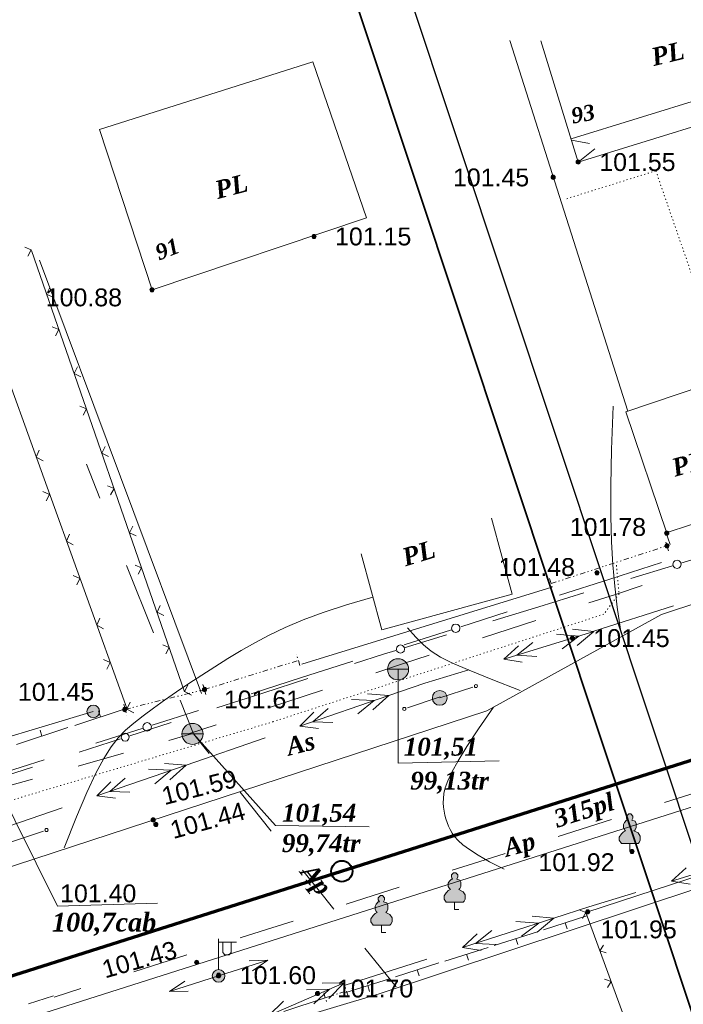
# Model space of a CAD drawing. Header units: millimetres. Extents: x 9396 to 25236, y 15106 to 31102.
# Tile 213 of 256: x 11337 to 11400, y 16854 to 16948. Entities that reach past the tile are written whole.
import ezdxf
from ezdxf.enums import TextEntityAlignment as Align

# ---------------------------------------------------------------- set-up
doc = ezdxf.new("R2010")
doc.units = ezdxf.units.MM
for name, pattern in [('DIVIDE', [1.25, 0.5, -0.25, 0, -0.25, 0, -0.25]), ('DOT', [0.25, 0, -0.25]), ('HIDDEN', [0.375, 0.25, -0.125])]:
    doc.linetypes.add(name, pattern=pattern)
for name, color, linetype, lineweight, true_color in [('1001010', 7, 'Continuous', 9, 0x000000), ('10010110', 7, 'Continuous', 20, 0xa25100), ('1060000', 7, 'Continuous', 9, 0x000000), ('1070000', 7, 'DOT', 9, 0x000000), ('2030003', 7, 'Continuous', 9, 0x000000), ('2030023', 7, 'Continuous', 9, 0x000000), ('21100200', 7, 'HIDDEN', 0, 0x800080), ('3000105', 7, 'DIVIDE', 9, 0x000000), ('3000113', 7, 'Continuous', 9, 0x000000), ('3000220', 7, 'Continuous', 9, 0x000000), ('3000260', 7, 'Continuous', 9, 0x000000), ('4000210', 7, 'Continuous', 9, 0x000000), ('5010210', 7, 'Continuous', 20, 0x008000), ('5010420', 7, 'Continuous', 9, 0x000000), ('6011210', 1, 'Continuous', 9, 0xff0000), ('6011300', 1, 'Continuous', 20, 0xff0000), ('8010110', 7, 'Continuous', 20, 0x0080ff), ('8010200', 7, 'Continuous', 9, 0x000000), ('9010110', 7, 'Continuous', 9, 0x000000), ('9010120', 7, 'Continuous', 20, 0x000000), ('9010200', 7, 'Continuous', 9, 0x000000)]:
    doc.layers.add(name, color=color, linetype=linetype, lineweight=lineweight, true_color=true_color)
for name, color, linetype, lineweight in [('Канализация', 1, 'Continuous', 70), ('Колодец канал', 3, 'Continuous', 40), ('Рамка', 7, 'Continuous', 35)]:
    doc.layers.add(name, color=color, linetype=linetype, lineweight=lineweight)
doc.styles.add('10', font='timesbi.ttf', dxfattribs={"height": 0.001481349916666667})
doc.styles.add('12', font='timesbi.ttf', dxfattribs={"height": 0.001692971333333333})
doc.styles.add('13', font='timesbi.ttf', dxfattribs={"height": 0.001692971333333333})
doc.styles.add('2', font='timesbi.ttf', dxfattribs={"height": 0.001692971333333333})
doc.styles.add('3', font='timesbi.ttf', dxfattribs={"height": 0.001692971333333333})
doc.styles.add('9', font='timesbi.ttf', dxfattribs={"height": 0.001692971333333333})
doc.styles.add('F2', font='arial.ttf', dxfattribs={"height": 0.001692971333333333})

# ---------------------------------------------------------------- blocks, each defined once
blk = doc.blocks.new('SYMBOL21100200')
at = {"true_color": 0x800080}
h = blk.add_hatch(color=216, dxfattribs=at)
edge = h.paths.add_edge_path()
edge.add_arc((0, 0), 0.1, 0, 360)
at = {"color": 216, "linetype": 'Continuous', "lineweight": 0, "true_color": 0x800080}
blk.add_circle((0, 0), 0.1, dxfattribs=at)
blk = doc.blocks.new('SYMBOL4000210')
at = {"true_color": 0xffffff}
blk.add_hatch(color=7, dxfattribs=at).paths.add_polyline_path([(0.05, 1.75), (-0.05, 1.75), (-0.15, 1.65), (-0.15, 1.55), (-0.1, 1.45), (-0.15, 1.45), (-0.25, 1.35), (-0.3, 1.25), (-0.3, 1.1), (-0.25, 1), (-0.2, 0.95), (-0.3, 0.9), (-0.35, 0.85), (-0.4, 0.8), (-0.5, 0.65), (-0.5, 0.5), (-0.4, 0.35), (-0.3, 0.35), (-0.1, 0.35), (0, 0.35), (0.15, 0.35), (0.4, 0.35), (0.45, 0.4), (0.5, 0.5), (0.5, 0.7), (0.4, 0.85), (0.2, 0.95), (0.25, 1), (0.3, 1.1), (0.3, 1.3), (0.25, 1.4), (0.1, 1.45), (0.15, 1.55), (0.15, 1.65)])
at = {"color": 18, "linetype": 'Continuous', "lineweight": 0, "true_color": 0x000000, "flags": 128}
blk.add_lwpolyline([(0.05, 1.75), (-0.05, 1.75), (-0.15, 1.65), (-0.15, 1.55), (-0.1, 1.45), (-0.15, 1.45), (-0.25, 1.35), (-0.3, 1.25), (-0.3, 1.1), (-0.25, 1), (-0.2, 0.95), (-0.3, 0.9), (-0.35, 0.85), (-0.4, 0.8), (-0.5, 0.65), (-0.5, 0.5), (-0.4, 0.35), (-0.3, 0.35), (-0.1, 0.35), (0, 0.35), (0.15, 0.35), (0.4, 0.35), (0.45, 0.4), (0.5, 0.5), (0.5, 0.7), (0.4, 0.85), (0.2, 0.95), (0.25, 1), (0.3, 1.1), (0.3, 1.3), (0.25, 1.4), (0.1, 1.45), (0.15, 1.55), (0.15, 1.65), (0.05, 1.75)], close=True, dxfattribs=at)
blk.add_lwpolyline([(0, 0.35), (0, 0), (0.2, 0)], dxfattribs=at)
blk = doc.blocks.new('SYMBOL2030003')
at = {"true_color": 0xffffff}
h = blk.add_hatch(color=7, dxfattribs=at)
edge = h.paths.add_edge_path()
edge.add_arc((0, 0), 0.3, 0, 360)
at = {"true_color": 0x000000}
h = blk.add_hatch(color=18, dxfattribs=at)
edge = h.paths.add_edge_path()
edge.add_arc((0, 0), 0.1, 0, 360)
at = {"color": 18, "linetype": 'Continuous', "lineweight": 0, "true_color": 0x000000, "flags": 128}
for points in [[(0, 0.3), (0, 1.75)], [(0, 1.6), (0.85, 1.6)], [(0.2, 1.6), (0.2, 1.1), (0.3, 1), (0.5, 1), (0.6, 1.1), (0.6, 1.6)]]:
    blk.add_lwpolyline(points, dxfattribs=at)
at = {"color": 18, "linetype": 'Continuous', "lineweight": 0, "true_color": 0x000000}
for radius in [0.3, 0.1]:
    blk.add_circle((0, 0), radius, dxfattribs=at)
blk = doc.blocks.new('SYMBOL2030023')
at = {"true_color": 0xffffff}
h = blk.add_hatch(color=7, dxfattribs=at)
edge = h.paths.add_edge_path()
edge.add_arc((0, 0), 0.35, 0, 360)
at = {"color": 18, "linetype": 'Continuous', "lineweight": 0, "true_color": 0x000000}
blk.add_circle((0, 0), 0.35, dxfattribs=at)
blk = doc.blocks.new('SYMBOL8010200')
at = {"true_color": 0x000000}
h = blk.add_hatch(color=18, dxfattribs=at)
edge = h.paths.add_edge_path()
edge.add_arc((0, 0), 0.3, 0, 360)
at = {"color": 18, "linetype": 'Continuous', "lineweight": 0, "true_color": 0x000000}
blk.add_circle((0, 0), 0.3, dxfattribs=at)
blk = doc.blocks.new('SYMBOL5010420')
at = {"true_color": 0xffffff}
h = blk.add_hatch(color=7, dxfattribs=at)
edge = h.paths.add_edge_path()
edge.add_arc((0, 0), 0.5, 0, 360)
at = {"color": 18, "linetype": 'Continuous', "lineweight": 9, "true_color": 0x000000, "flags": 128}
blk.add_lwpolyline([(-0.5, 0), (0.5, 0)], dxfattribs=at)
at = {"color": 18, "linetype": 'Continuous', "lineweight": 9, "true_color": 0x000000}
blk.add_circle((0, 0), 0.5, dxfattribs=at)

msp = doc.modelspace()

# ---------------------------------------------------------------- linework, layer by layer
at = {"layer": '1001010', "color": 253}
for p, q in [((11389.53817150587, 16936.3896867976), (11408.79714604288, 16942.31394039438)), ((11394.74038794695, 16910.49587883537, 203.2868752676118), (11398.60900464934, 16898.95672901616, 203.2868752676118)), ((11381.99178233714, 16900.38334029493, 110.7245238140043), (11383.95666263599, 16893.18352513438, 110.7245238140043))]:
    msp.add_line(p, q, dxfattribs=at)
for points in [[(11386.66905298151, 16945.68185991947, 0), (11390.22110498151, 16934.17787991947, 0), (11409.47378298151, 16940.12255991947, 0), (11405.92163898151, 16951.62665991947, 0), (11405.92163898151, 16951.62665991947, 0)], [(11365.05494057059, 16943.69547827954, 0), (11344.80316498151, 16937.26585991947, 0), (11349.79934098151, 16922.06579991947, 0)], [(11349.79922498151, 16922.06585991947, 0), (11370.12342950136, 16928.89469249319, 0), (11365.05494057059, 16943.69547827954, 0)], [(11398.47798098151, 16898.95745991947, 203.2868752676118), (11405.95798098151, 16901.43745991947, 200.4631000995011), (11402.11768828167, 16912.96919339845, 175.7560959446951), (11394.74038794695, 16910.49587883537, 170.3740782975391)], [(11383.95666263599, 16893.18352513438, 110.7245238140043), (11371.58272156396, 16889.80658940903, 82.84271821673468), (11369.61784126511, 16897.00640456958, 92.84935064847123)]]:
    msp.add_polyline3d(points, dxfattribs=at)
at = {"layer": '10010110'}
for points in [[(11394.21475657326, 16889.82471156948, 150.1674226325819), (11393.92121181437, 16891.9464504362, 162.7568646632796), (11393.67935213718, 16893.94891603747, 168.575638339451), (11393.49315331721, 16895.96728474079, 169.4281884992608), (11393.36659112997, 16898.13673291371, 167.1189599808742), (11393.30364135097, 16900.59243692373, 163.452397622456), (11393.30827975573, 16903.46957313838, 160.232946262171), (11393.38448211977, 16906.90331792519, 159.2650507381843), (11393.53622421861, 16911.02884765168, 162.3531558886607)], [(11370.73694633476, 16892.90572237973, 90.13398801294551), (11368.22633365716, 16892.1776296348, 96.77128217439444), (11366.03551089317, 16891.45683358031, 103.9217836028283), (11364.11786875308, 16890.7394364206, 111.4350567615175), (11362.42679794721, 16890.02154036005, 119.1606661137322), (11360.91568918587, 16889.29924760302, 126.9481761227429), (11359.53793317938, 16888.56866035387, 134.6471512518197), (11358.24692063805, 16887.82588081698, 142.107155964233), (11356.99604227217, 16887.06701119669, 149.1777547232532), (11355.74891110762, 16886.2901032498, 155.72130615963), (11354.51002943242, 16885.50100694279, 161.6513455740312), (11353.29412185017, 16884.70752179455, 166.8942024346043), (11352.11591296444, 16883.91744732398, 171.3762062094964), (11350.99012737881, 16883.13858304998, 175.0236863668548), (11349.93148969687, 16882.37872849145, 177.762972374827), (11348.95472452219, 16881.64568316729, 179.5203937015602), (11348.07455645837, 16880.9472465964, 180.2222798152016), (11347.29629840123, 16880.27478834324, 179.8144420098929), (11346.58761641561, 16879.55395815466, 178.3206188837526), (11345.90676485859, 16878.69397582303, 175.7840308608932), (11345.21199808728, 16877.60406114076, 172.2478983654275), (11344.46157045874, 16876.19343390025, 167.7554418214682), (11343.61373633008, 16874.3713138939, 162.3498816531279), (11342.62675005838, 16872.04692091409, 156.0744382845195), (11341.45886600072, 16869.12947475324, 148.9723321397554)], [(11384.71530360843, 16884.05718655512, 61.75714259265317), (11381.9670487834, 16885.12633885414, 77.27403616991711), (11379.87280903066, 16885.96290828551, 88.73304923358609), (11378.30734742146, 16886.63647092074, 96.492630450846), (11377.14542702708, 16887.21660283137, 100.9112284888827), (11376.26181091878, 16887.7728800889, 102.3472920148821), (11375.53126216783, 16888.37487876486, 101.15926969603), (11374.82854384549, 16889.09217493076, 97.70561019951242), (11374.02841902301, 16889.99434465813, 92.34476219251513)], [(11382.1885289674, 16882.46655395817, 33.67205277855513), (11380.76451477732, 16880.4076918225, 44.24187708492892), (11379.65918807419, 16878.72940091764, 52.19118505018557), (11378.83175514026, 16877.38091105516, 57.89692489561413), (11378.24142225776, 16876.31145204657, 61.73604484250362), (11377.84739570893, 16875.47025370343, 64.08549311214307), (11377.60888177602, 16874.80654583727, 65.32221792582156), (11377.48508674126, 16874.26955825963, 65.82316750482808), (11377.43521688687, 16873.80852078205, 65.9652900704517), (11377.42489091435, 16873.38065555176, 66.06825820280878), (11377.44537720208, 16872.97515405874, 66.22264191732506), (11377.49435654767, 16872.58920012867, 66.46173558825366), (11377.56950974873, 16872.21997758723, 66.81883358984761), (11377.66851760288, 16871.86467026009, 67.32723029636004), (11377.78906090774, 16871.52046197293, 68.02022008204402), (11377.92882046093, 16871.18453655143, 68.93109732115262), (11378.08547706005, 16870.85407782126, 70.09315638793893), (11378.26358628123, 16870.524364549, 71.57374608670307), (11378.49520281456, 16870.18305526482, 73.57643294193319), (11378.81925612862, 16869.81590343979, 76.3388379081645), (11379.274675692, 16869.40866254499, 80.09858193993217), (11379.90039097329, 16868.94708605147, 85.09328599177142), (11380.73533144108, 16868.41692743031, 91.5605710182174), (11381.81842656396, 16867.80394015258, 99.73805797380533), (11383.1886058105, 16867.09387768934, 109.8633678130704)]]:
    msp.add_polyline3d(points, dxfattribs=at)
at = {"layer": '1060000', "color": 253}
for p, q in [((11389.57701497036, 16936.26388502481, 50.785), (11391.27871290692, 16935.94422657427, 50.785)), ((11390.21798098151, 16934.17745991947, 101.57), (11391.78727782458, 16935.43479470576, 101.57))]:
    msp.add_line(p, q, dxfattribs=at)
for points in [[(11531.93823819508, 16914.51906480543, 84.96250192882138), (11512.72827549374, 16903.15339483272, 69.50415143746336), (11485.0308901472, 16893.86354730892, 52.34908260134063), (11466.43529313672, 16893.80451286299, 86.66056816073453), (11316.05280965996, 16845.95874008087, 24.60494116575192)], [(11463.31809369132, 16907.6653252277, 64.79327762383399), (11420.50769099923, 16898.64409996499, 188.6589921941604), (11398.11038737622, 16891.25128388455, 63.46212370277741), (11381.55745218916, 16882.1183635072, 27.36120309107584), (11315.38205158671, 16860.46585846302, 113.1952986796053)], [(11373.13318083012, 16886.05513156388, 63.74711368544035), (11373.13914535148, 16877.15385475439, 63.74711368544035), (11382.70668725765, 16877.37749529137, 63.74711368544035)], [(11353.71720410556, 16879.92637855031, 13.98987223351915), (11361.51235089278, 16871.23868801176, 82.49794797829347), (11370.40587572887, 16871.11942033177, 82.49794797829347)], [(11334.71798098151, 16875.81745991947, 202.8), (11340.84165699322, 16863.5769022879, 202.8), (11350.32365178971, 16863.88483355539, 202.8)]]:
    msp.add_polyline3d(points, dxfattribs=at)
at = {"layer": '1070000', "color": 253}
for q in [(11389.13927698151, 16930.70075991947), (11408.16111606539, 16902.7946309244)]:
    msp.add_line((11397.57816098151, 16933.34779991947), q, dxfattribs=at)
msp.add_polyline3d([(11393.84019406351, 16895.92116256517, 190.2620347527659), (11394.09014915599, 16893.21872884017, 190.2620347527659), (11392.64324644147, 16891.28595666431, 190.2620347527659), (11361.29308799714, 16881.08921819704, 190.2620347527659), (11322.97791883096, 16869.58311721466, 190.2620347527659)], dxfattribs=at)
at = {"layer": '3000105', "color": 253}
for p, q in [((11398.79320396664, 16897.30216440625), (11398.45171339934, 16898.34781453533)), ((11387.63862759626, 16894.18526849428), (11398.63798098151, 16897.77745991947)), ((11387.48340461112, 16894.6605640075), (11387.82489517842, 16893.61491387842)), ((11354.77798098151, 16884.13745991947, 203.22), (11363.68086524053, 16886.89906346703, 120.3602284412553)), ((11363.82899827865, 16886.42151074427, 161.7901142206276), (11363.50310559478, 16887.47212673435, 161.7901142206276)), ((11347.25706299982, 16882.26353782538, 94.41434530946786), (11354.77798098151, 16884.13745991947, 203.22)), ((11354.62984794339, 16884.61501264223, 161.7901142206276), (11354.95574062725, 16883.56439665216, 161.7901142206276)), ((11354.89886580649, 16883.65229308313, 148.8171726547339), (11354.63291919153, 16884.71966012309, 148.8171726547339)), ((11347.13617817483, 16882.74870466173, 148.8171726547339), (11347.4021247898, 16881.68133762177, 148.8171726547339)), ((11368.38934997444, 16855.05214609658, 186.0709958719), (11368.05655458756, 16856.10059601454, 186.0709958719)), ((11366.08120191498, 16855.3686695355, 186.0709958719), (11366.41399730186, 16854.32021961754, 186.0709958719)), ((11366.23247254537, 16854.89210139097, 169.0463112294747), (11368.23807934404, 16855.52871424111, 203.0956805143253))]:
    msp.add_line(p, q, dxfattribs=at)
at = {"layer": '3000113', "color": 253}
for p, q in [((11394.92784991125, 16910.55872735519, 25.3925), (11383.73887966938, 16945.69530489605, 25.3925)), ((11354.50491067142, 16883.74584408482, 165.442108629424), (11339.1238042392, 16924.85744553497, 3.152617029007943)), ((11398.4909147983, 16899.16897698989), (11398.92728351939, 16897.89982828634)), ((11364.01990851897, 16886.55944222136, 149.3004724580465), (11387.72294075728, 16893.84715099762, 149.3004724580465)), ((11406.70698098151, 16868.15385991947, 201.0049733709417), (11390.9440371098, 16862.98878294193, 202.2027252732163))]:
    msp.add_line(p, q, dxfattribs=at)
at = {"layer": '3000220', "color": 253}
for p, q in [((11342.47088953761, 16880.73672905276, 189.8797880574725), (11347.34088953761, 16882.34672905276, 189.8797880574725)), ((11344.90088953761, 16881.54672905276, 189.8797880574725), (11344.71088953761, 16882.11672905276, 189.8797880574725)), ((11336.93088953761, 16878.91672905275, 189.8797880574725), (11341.80088953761, 16880.52672905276, 189.8797880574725)), ((11339.36088953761, 16879.71672905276, 189.8797880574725), (11339.18088953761, 16880.28672905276, 189.8797880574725)), ((11391.05088953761, 16862.65672905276, 101.1013626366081), (11386.93088953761, 16861.34672905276, 101.1013626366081)), ((11388.99088953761, 16861.99672905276, 101.1013626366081), (11389.17088953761, 16861.42672905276, 101.1013626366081)), ((11386.36088953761, 16861.16672905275, 101.1013626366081), (11382.24088953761, 16859.85672905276, 101.1013626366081)), ((11381.68088953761, 16859.67672905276, 101.1013626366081), (11377.56088953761, 16858.37672905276, 101.1013626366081)), ((11384.30088953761, 16860.51672905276, 101.1013626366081), (11384.48088953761, 16859.93672905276, 101.1013626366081)), ((11379.62088953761, 16859.02672905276, 101.1013626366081), (11379.80088953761, 16858.45672905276, 101.1013626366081)), ((11377.00088953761, 16858.19672905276, 101.1013626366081), (11372.88088953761, 16856.88672905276, 101.1013626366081)), ((11374.94088953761, 16857.54672905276, 101.1013626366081), (11375.12088953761, 16856.96672905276, 101.1013626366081)), ((11372.31088953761, 16856.70672905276, 101.1013626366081), (11368.19088953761, 16855.40672905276, 101.1013626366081)), ((11370.25088953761, 16856.05672905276, 101.1013626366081), (11370.43088953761, 16855.48672905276, 101.1013626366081)), ((11366.23088953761, 16854.89672905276, 203.516819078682), (11362.29088953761, 16853.59672905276, 203.516819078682))]:
    msp.add_line(p, q, dxfattribs=at)
at = {"layer": '3000260', "color": 253}
for p, q in [((11347.42643058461, 16882.26449537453), (11331.48473588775, 16926.50623517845)), ((11352.89191836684, 16883.92417595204, 43.55358853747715), (11338.36125530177, 16925.79040146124)), ((11390.9440371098, 16862.98878294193, 200.0860937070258), (11399.42993569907, 16839.75887777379, 159.7594504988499))]:
    msp.add_line(p, q, dxfattribs=at)
for points in [[(11338.02088953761, 16925.24672905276, 21.77679426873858), (11338.34088953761, 16925.84672905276, 21.77679426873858), (11337.72088953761, 16926.09672905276, 21.77679426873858)], [(11340.44088953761, 16921.33672905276, 21.77679426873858), (11339.80088953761, 16921.64672905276, 21.77679426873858), (11340.11088953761, 16922.27672905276, 21.77679426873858)], [(11340.64088953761, 16917.70672905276, 21.77679426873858), (11340.96088953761, 16918.30672905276, 21.77679426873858), (11340.34088953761, 16918.55672905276, 21.77679426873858)], [(11343.05088953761, 16913.78672905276, 21.77679426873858), (11342.42088953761, 16914.10672905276, 21.77679426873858), (11342.73088953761, 16914.73672905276, 21.77679426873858)], [(11343.26088953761, 16910.16672905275, 21.77679426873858), (11343.58088953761, 16910.75672905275, 21.77679426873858), (11342.96088953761, 16911.00672905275, 21.77679426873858)], [(11339.46088953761, 16905.84672905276, 0), (11338.81088953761, 16906.18672905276, 0), (11339.10088953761, 16906.84672905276, 0)], [(11345.67088953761, 16906.24672905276, 21.77679426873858), (11345.03088953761, 16906.56672905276, 21.77679426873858), (11345.35088953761, 16907.18672905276, 21.77679426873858)], [(11339.77088953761, 16902.02672905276, 0), (11340.08088953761, 16902.64672905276, 0), (11339.45088953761, 16902.91672905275, 0)], [(11345.87088953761, 16902.61672905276, 21.77679426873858), (11346.20088953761, 16903.21672905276, 21.77679426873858), (11345.58088953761, 16903.46672905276, 21.77679426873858)], [(11342.33088953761, 16897.87672905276, 0), (11341.68088953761, 16898.21672905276, 0), (11341.97088953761, 16898.87672905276, 0)], [(11348.29088953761, 16898.70672905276, 21.77679426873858), (11347.65088953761, 16899.01672905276, 21.77679426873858), (11347.96088953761, 16899.64672905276, 21.77679426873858)], [(11348.49088953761, 16895.07672905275, 21.77679426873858), (11348.81088953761, 16895.67672905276, 21.77679426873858), (11348.20088953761, 16895.92672905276, 21.77679426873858)], [(11342.65088953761, 16894.05672905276, 0), (11342.95088953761, 16894.67672905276, 0), (11342.32088953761, 16894.94672905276, 0)], [(11350.91088953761, 16891.15672905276, 21.77679426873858), (11350.27088953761, 16891.47672905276, 21.77679426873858), (11350.58088953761, 16892.10672905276, 21.77679426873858)], [(11345.20088953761, 16889.90672905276, 0), (11344.55088953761, 16890.24672905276, 0), (11344.84088953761, 16890.90672905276, 0)], [(11351.11088953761, 16887.53672905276, 21.77679426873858), (11351.43088953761, 16888.12672905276, 21.77679426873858), (11350.82088953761, 16888.37672905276, 21.77679426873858)], [(11345.52088953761, 16886.07672905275, 0), (11345.82088953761, 16886.70672905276, 0), (11345.20088953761, 16886.97672905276, 0)], [(11353.53088953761, 16883.61672905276, 21.77679426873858), (11352.89088953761, 16883.93672905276, 21.77679426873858), (11353.20088953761, 16884.55672905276, 21.77679426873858)], [(11348.08088953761, 16881.93672905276, 0), (11347.42088953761, 16882.27672905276, 0), (11347.72088953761, 16882.93672905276, 0)], [(11390.32088953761, 16863.22672905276, 179.9227721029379), (11390.95088953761, 16862.97672905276, 179.9227721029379), (11390.62088953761, 16862.40672905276, 179.9227721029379)], [(11392.61088953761, 16859.88672905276, 179.9227721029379), (11392.28088953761, 16859.33672905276, 179.9227721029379), (11392.88088953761, 16859.14672905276, 179.9227721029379)], [(11392.71088953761, 16856.67672905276, 179.9227721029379), (11393.34088953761, 16856.43672905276, 179.9227721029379), (11393.01088953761, 16855.86672905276, 179.9227721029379)]]:
    msp.add_polyline3d(points, dxfattribs=at)
at = {"layer": '5010210'}
for p, q in [((11343.59088953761, 16905.50672905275, 17.63341224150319), (11344.85088953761, 16902.30672905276, 17.63341224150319)), ((11349.92088953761, 16889.51672905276, 17.63341224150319), (11347.39088953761, 16895.90672905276, 17.63341224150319)), ((11396.29088953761, 16893.99672905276, 101.1013626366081), (11393.76088953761, 16893.16672905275, 101.1013626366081)), ((11393.76088953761, 16893.16672905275, 101.1013626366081), (11391.24088953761, 16892.34672905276, 101.1013626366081)), ((11381.14088953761, 16889.04672905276, 101.1013626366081), (11386.19088953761, 16890.69672905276, 101.1013626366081)), ((11376.08088953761, 16887.39672905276, 101.1013626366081), (11373.56088953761, 16886.56672905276, 101.1013626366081)), ((11373.56088953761, 16886.56672905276, 101.1013626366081), (11371.03088953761, 16885.73672905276, 101.1013626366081)), ((11360.93088953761, 16882.43672905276, 101.1013626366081), (11365.98088953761, 16884.08672905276, 101.1013626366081)), ((11352.45088953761, 16883.12672905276, 17.63341224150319), (11353.72088953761, 16879.92672905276, 17.63341224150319)), ((11355.88088953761, 16880.78672905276, 101.1013626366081), (11353.35088953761, 16879.96672905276, 101.1013626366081)), ((11353.55088953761, 16879.92672905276, 169.8846889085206), (11351.39088953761, 16879.31672905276, 169.8846889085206)), ((11355.20088953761, 16878.07672905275, 36.71376615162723), (11353.72088953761, 16879.92672905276, 36.71376615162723)), ((11342.78088953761, 16876.86672905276, 169.8846889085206), (11347.09088953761, 16878.08672905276, 169.8846889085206)), ((11338.47088953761, 16875.63672905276, 169.8846889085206), (11336.32088953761, 16875.02672905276, 169.8846889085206)), ((11358.16088953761, 16874.38672905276, 36.71376615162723), (11361.11088953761, 16870.69672905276, 36.71376615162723)), ((11400.91088953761, 16874.20672905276, 119.9712643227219), (11398.40088953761, 16873.40672905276, 119.9712643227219)), ((11388.33088953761, 16870.19672905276, 119.9712643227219), (11393.37088953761, 16871.79672905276, 119.9712643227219)), ((11383.30088953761, 16868.59672905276, 119.9712643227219), (11380.79088953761, 16867.78672905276, 119.9712643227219)), ((11380.79088953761, 16867.78672905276, 119.9712643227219), (11378.27088953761, 16866.98672905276, 119.9712643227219)), ((11365.55088953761, 16865.15672905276, 36.71376615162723), (11364.07088953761, 16867.00672905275, 36.71376615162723)), ((11368.20088953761, 16863.78672905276, 119.9712643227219), (11373.24088953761, 16865.38672905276, 119.9712643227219)), ((11367.03088953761, 16863.30672905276, 36.71376615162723), (11365.55088953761, 16865.15672905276, 36.71376615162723)), ((11363.17088953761, 16862.17672905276, 119.9712643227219), (11360.66088953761, 16861.37672905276, 119.9712643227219)), ((11360.66088953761, 16861.37672905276, 119.9712643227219), (11358.14088953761, 16860.57672905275, 119.9712643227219)), ((11369.99088953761, 16859.61672905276, 36.71376615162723), (11372.95088953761, 16855.92672905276, 36.71376615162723)), ((11348.08088953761, 16857.36672905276, 119.9712643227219), (11353.11088953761, 16858.96672905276, 119.9712643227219)), ((11340.45088953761, 16855.07672905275, 159.580588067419), (11338.08088953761, 16854.33672905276, 159.580588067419)), ((11343.04088953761, 16855.76672905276, 119.9712643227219), (11340.53088953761, 16854.96672905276, 119.9712643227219))]:
    msp.add_line(p, q, dxfattribs=at)
at = {"layer": '6011210'}
for p, q in [((11356.10898098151, 16856.97565991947, 64.79713423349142), (11360.78161949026, 16858.45093933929, 64.79713423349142)), ((11356.10898098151, 16856.97565991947, 125.090045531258), (11351.43976371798, 16855.4895878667, 125.090045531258))]:
    msp.add_line(p, q, dxfattribs=at)
for points in [[(11359.00996129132, 16858.41590755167, 64.79713423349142), (11360.78161949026, 16858.45093933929, 64.79713423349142), (11360.78161949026, 16858.45093933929, 64.79713423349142), (11359.31103872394, 16857.46230785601, 64.79713423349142)], [(11353.21133624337, 16855.52871314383, 125.090045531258), (11351.43976371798, 16855.4895878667, 125.090045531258), (11351.43976371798, 16855.4895878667, 125.090045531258), (11352.9080562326, 16856.48161462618, 125.090045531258)]]:
    msp.add_polyline3d(points, dxfattribs=at)
at = {"layer": '6011300'}
for p, q in [((11399.26088953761, 16892.08672905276, 99.4992476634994), (11391.70088953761, 16889.66672905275, 99.4992476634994)), ((11391.70088953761, 16889.64672905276, 99.4992476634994), (11383.16088953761, 16887.02672905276, 99.4992476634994)), ((11391.70088953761, 16889.64672905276, 99.4992476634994), (11389.67088953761, 16889.85672905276, 99.4992476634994)), ((11391.70088953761, 16889.64672905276, 99.4992476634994), (11390.13088953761, 16888.32672905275, 99.4992476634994)), ((11372.27088953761, 16883.57672905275, 99.4992476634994), (11363.82088953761, 16880.67672905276, 99.4992476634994)), ((11372.27088953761, 16883.57672905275, 99.4992476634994), (11370.23088953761, 16883.71672905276, 99.4992476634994)), ((11372.27088953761, 16883.57672905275, 99.4992476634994), (11370.75088953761, 16882.20672905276, 99.4992476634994)), ((11360.53088953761, 16879.54672905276, 99.4992476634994), (11353.02088953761, 16876.95672905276, 99.4992476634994)), ((11353.02088953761, 16876.95672905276, 99.4992476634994), (11344.56088953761, 16874.05672905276, 99.4992476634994)), ((11353.02088953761, 16876.95672905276, 99.4992476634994), (11350.97088953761, 16877.10672905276, 99.4992476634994)), ((11353.02088953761, 16876.95672905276, 99.4992476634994), (11351.49088953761, 16875.58672905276, 99.4992476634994)), ((11341.28088953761, 16872.92672905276, 99.4992476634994), (11333.76088953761, 16870.34672905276, 99.4992476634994)), ((11407.78088953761, 16868.65672905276, 110.5705668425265), (11399.06088953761, 16865.94672905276, 110.5705668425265)), ((11387.92088953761, 16862.45672905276, 110.5705668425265), (11379.23088953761, 16859.65672905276, 110.5705668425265)), ((11387.92088953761, 16862.45672905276, 110.5705668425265), (11385.84088953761, 16862.62672905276, 110.5705668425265)), ((11387.92088953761, 16862.45672905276, 110.5705668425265), (11386.33088953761, 16861.10672905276, 110.5705668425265)), ((11375.85088953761, 16858.56672905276, 110.5705668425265), (11368.12088953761, 16856.07672905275, 110.5705668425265)), ((11368.03088953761, 16856.32672905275, 110.5705668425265), (11359.65088953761, 16852.68672905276, 110.5705668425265)), ((11368.03088953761, 16856.32672905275, 110.5705668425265), (11365.94088953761, 16856.29672905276, 110.5705668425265)), ((11368.03088953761, 16856.32672905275, 110.5705668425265), (11366.58088953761, 16854.82672905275, 110.5705668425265))]:
    msp.add_line(p, q, dxfattribs=at)
for points in [[(11386.30088953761, 16887.25672905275, 99.4992476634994), (11384.39088953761, 16887.40672905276, 99.4992476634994), (11385.90088953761, 16888.59672905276, 99.4992476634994)], [(11390.28088953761, 16889.20672905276, 99.4992476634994), (11388.68088953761, 16887.98672905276, 99.4992476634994), (11390.28088953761, 16889.20672905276, 99.4992476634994), (11388.15088953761, 16889.39672905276, 99.4992476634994)], [(11384.91088953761, 16886.72672905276, 99.4992476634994), (11383.16088953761, 16887.02672905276, 99.4992476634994), (11384.54088953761, 16888.28672905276, 99.4992476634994)], [(11379.83088953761, 16886.01672905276, 99.4992476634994), (11375.68088953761, 16884.74672905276, 99.4992476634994), (11372.27088953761, 16883.57672905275, 99.4992476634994)], [(11370.86088953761, 16883.09672905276, 99.4992476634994), (11369.30088953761, 16881.81672905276, 99.4992476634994), (11370.86088953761, 16883.09672905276, 99.4992476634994), (11368.72088953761, 16883.20672905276, 99.4992476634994)], [(11366.96088953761, 16881.00672905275, 99.4992476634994), (11365.04088953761, 16881.08672905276, 99.4992476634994), (11366.50088953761, 16882.33672905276, 99.4992476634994)], [(11365.58088953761, 16880.42672905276, 99.4992476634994), (11363.82088953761, 16880.67672905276, 99.4992476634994), (11365.15088953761, 16881.97672905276, 99.4992476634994)], [(11351.61088953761, 16876.47672905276, 99.4992476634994), (11350.05088953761, 16875.20672905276, 99.4992476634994), (11351.61088953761, 16876.47672905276, 99.4992476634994), (11349.47088953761, 16876.58672905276, 99.4992476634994)], [(11347.70088953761, 16874.39672905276, 99.4992476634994), (11345.78088953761, 16874.47672905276, 99.4992476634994), (11347.25088953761, 16875.71672905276, 99.4992476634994)], [(11346.33088953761, 16873.81672905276, 99.4992476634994), (11344.56088953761, 16874.05672905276, 99.4992476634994), (11345.90088953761, 16875.36672905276, 99.4992476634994)], [(11400.85088953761, 16865.66672905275, 110.5705668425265), (11399.06088953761, 16865.94672905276, 110.5705668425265), (11400.47088953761, 16867.22672905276, 110.5705668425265)], [(11395.67088953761, 16864.89672905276, 110.5705668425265), (11391.23088953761, 16863.52672905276, 110.5705668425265), (11387.92088953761, 16862.45672905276, 110.5705668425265)], [(11386.48088953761, 16861.98672905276, 110.5705668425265), (11384.85088953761, 16860.73672905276, 110.5705668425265), (11386.48088953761, 16861.98672905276, 110.5705668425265), (11384.30088953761, 16862.12672905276, 110.5705668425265)], [(11381.02088953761, 16859.39672905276, 110.5705668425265), (11379.23088953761, 16859.65672905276, 110.5705668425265), (11380.63088953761, 16860.94672905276, 110.5705668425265)], [(11382.44088953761, 16859.95672905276, 110.5705668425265), (11380.49088953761, 16860.05672905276, 110.5705668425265), (11382.01088953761, 16861.28672905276, 110.5705668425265)], [(11366.63088953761, 16855.71672905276, 110.5705668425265), (11365.14088953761, 16854.30672905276, 110.5705668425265), (11366.63088953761, 16855.71672905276, 110.5705668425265), (11364.45088953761, 16855.64672905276, 110.5705668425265)], [(11362.82088953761, 16853.29672905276, 110.5705668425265), (11360.86088953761, 16853.21672905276, 110.5705668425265), (11362.26088953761, 16854.58672905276, 110.5705668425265)]]:
    msp.add_polyline3d(points, dxfattribs=at)
at = {"layer": '8010110'}
for points in [[(11371.34116890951, 16855.27444499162, 163.9189465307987), (11450.85698098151, 16881.63505991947, 204.935286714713), (11458.43638098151, 16883.99385991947, 204.5113801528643), (11478.23107369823, 16889.93665638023, 204.82)], [(11278.89037627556, 16862.6091019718, 150.2206798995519), (11286.7258331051, 16865.03243913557, 179.8000506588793), (11295.43599783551, 16867.72630451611, 179.8000506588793), (11316.4165282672, 16873.69637415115, 179.8000506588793), (11344.21999542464, 16882.0544716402, 179.8000506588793)], [(11267.47255830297, 16823.31733945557, 182.4947303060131), (11275.36538098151, 16825.84765991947, 169.8531323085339), (11298.22438098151, 16833.11125991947, 167.1475537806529), (11308.44798098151, 16836.02105991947, 166.074194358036), (11310.76858098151, 16837.13585991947, 165.4950728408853), (11371.34116890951, 16855.27444499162, 163.9189465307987)]]:
    msp.add_polyline3d(points, dxfattribs=at)
at = {"layer": '9010110', "color": 253}
for p, q in [((11377.09053342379, 16883.35929948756, 7.457201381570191), (11380.23104566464, 16884.37279979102, 7.457201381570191)), ((11377.1400819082, 16883.4497793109, 116.9449986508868), (11374.01420576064, 16882.39199941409, 116.9449986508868)), ((11336.37594094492, 16869.65541037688, 116.9449986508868), (11339.50181709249, 16870.71319027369, 116.9449986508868))]:
    msp.add_line(p, q, dxfattribs=at)
for points in [[(11380.66654677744, 16884.46493618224, 7.457201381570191), (11380.646450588, 16884.53993618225, 7.457201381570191), (11380.59154677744, 16884.59483999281, 7.457201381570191), (11380.51654677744, 16884.61493618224, 7.457201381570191), (11380.44154677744, 16884.59483999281, 7.457201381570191), (11380.38664296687, 16884.53993618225, 7.457201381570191), (11380.36654677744, 16884.46493618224, 7.457201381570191), (11380.38664296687, 16884.38993618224, 7.457201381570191), (11380.44154677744, 16884.33503237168, 7.457201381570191), (11380.51654677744, 16884.31493618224, 7.457201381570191), (11380.59154677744, 16884.33503237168, 7.457201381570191), (11380.646450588, 16884.38993618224, 7.457201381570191), (11380.66654677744, 16884.46493618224, 7.457201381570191)], [(11373.88003520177, 16882.29583760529, 116.9449986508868), (11373.85993901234, 16882.37083760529, 116.9449986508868), (11373.80503520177, 16882.42574141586, 116.9449986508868), (11373.73003520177, 16882.44583760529, 116.9449986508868), (11373.65503520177, 16882.42574141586, 116.9449986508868), (11373.6001313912, 16882.37083760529, 116.9449986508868), (11373.58003520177, 16882.29583760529, 116.9449986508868), (11373.6001313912, 16882.22083760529, 116.9449986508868), (11373.65503520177, 16882.16593379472, 116.9449986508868), (11373.73003520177, 16882.14583760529, 116.9449986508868), (11373.80503520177, 16882.16593379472, 116.9449986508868), (11373.85993901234, 16882.22083760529, 116.9449986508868), (11373.88003520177, 16882.29583760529, 116.9449986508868)], [(11339.93598765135, 16870.80935208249, 116.9449986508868), (11339.91589146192, 16870.88435208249, 116.9449986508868), (11339.86098765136, 16870.93925589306, 116.9449986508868), (11339.78598765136, 16870.95935208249, 116.9449986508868), (11339.71098765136, 16870.93925589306, 116.9449986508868), (11339.65608384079, 16870.88435208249, 116.9449986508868), (11339.63598765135, 16870.80935208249, 116.9449986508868), (11339.65608384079, 16870.73435208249, 116.9449986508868), (11339.71098765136, 16870.67944827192, 116.9449986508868), (11339.78598765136, 16870.65935208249, 116.9449986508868), (11339.86098765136, 16870.67944827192, 116.9449986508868), (11339.91589146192, 16870.73435208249, 116.9449986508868), (11339.93598765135, 16870.80935208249, 116.9449986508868)]]:
    msp.add_polyline3d(points, close=True, dxfattribs=at)
at = {"layer": '9010120', "color": 253}
for p, q in [((11403.96088953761, 16897.35672905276, 63.74711368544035), (11399.94088953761, 16896.11672905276, 63.74711368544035)), ((11398.11088953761, 16896.17672905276, 69.07344672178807), (11393.23088953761, 16894.61672905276, 69.07344672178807)), ((11399.15088953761, 16895.87672905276, 63.74711368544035), (11395.22088953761, 16894.67672905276, 63.74711368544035)), ((11393.23088953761, 16894.61672905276, 69.07344672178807), (11388.45088953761, 16893.08672905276, 69.07344672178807)), ((11386.48088953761, 16891.99672905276, 63.74711368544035), (11390.76088953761, 16893.30672905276, 63.74711368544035)), ((11379.09088953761, 16890.09672905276, 69.07344672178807), (11383.47088953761, 16891.49672905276, 69.07344672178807)), ((11382.11088953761, 16890.65672905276, 63.74711368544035), (11386.48088953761, 16891.99672905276, 63.74711368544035)), ((11373.72088953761, 16888.38672905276, 69.07344672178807), (11378.21088953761, 16889.81672905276, 69.07344672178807)), ((11377.74088953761, 16889.31672905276, 63.74711368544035), (11373.72088953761, 16888.08672905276, 63.74711368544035)), ((11368.84088953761, 16886.82672905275, 69.07344672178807), (11363.97088953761, 16885.26672905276, 69.07344672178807)), ((11363.97088953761, 16885.26672905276, 69.07344672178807), (11359.19088953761, 16883.73672905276, 69.07344672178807)), ((11360.31088953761, 16883.80672905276, 63.74711368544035), (11364.57088953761, 16885.17672905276, 63.74711368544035)), ((11355.95088953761, 16882.40672905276, 63.74711368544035), (11360.31088953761, 16883.80672905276, 63.74711368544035)), ((11349.82088953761, 16880.74672905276, 69.07344672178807), (11354.21088953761, 16882.15672905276, 69.07344672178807)), ((11344.46088953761, 16879.03672905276, 69.07344672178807), (11348.94088953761, 16880.46672905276, 69.07344672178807)), ((11351.60088953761, 16881.00672905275, 63.74711368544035), (11347.60088953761, 16879.71672905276, 63.74711368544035)), ((11346.82088953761, 16879.46672905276, 63.74711368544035), (11342.90088953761, 16878.20672905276, 63.74711368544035)), ((11339.58088953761, 16877.47672905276, 69.07344672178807), (11334.70088953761, 16875.91672905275, 69.07344672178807)), ((11334.20088953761, 16875.40672905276, 63.74711368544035), (11338.46088953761, 16876.77672905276, 63.74711368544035))]:
    msp.add_line(p, q, dxfattribs=at)
for points in [[(11399.59088953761, 16895.62672905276, 63.74711368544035), (11399.78088953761, 16895.67672905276, 63.74711368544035), (11399.92088953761, 16895.81672905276, 63.74711368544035), (11399.97088953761, 16896.01672905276, 63.74711368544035), (11399.92088953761, 16896.20672905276, 63.74711368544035), (11399.78088953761, 16896.34672905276, 63.74711368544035), (11399.59088953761, 16896.39672905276, 63.74711368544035), (11399.39088953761, 16896.34672905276, 63.74711368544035), (11399.25088953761, 16896.20672905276, 63.74711368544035), (11399.20088953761, 16896.01672905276, 63.74711368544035), (11399.25088953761, 16895.81672905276, 63.74711368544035), (11399.39088953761, 16895.67672905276, 63.74711368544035), (11399.59088953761, 16895.62672905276, 63.74711368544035)], [(11378.60088953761, 16889.53672905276, 69.07344672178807), (11378.80088953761, 16889.59672905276, 69.07344672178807), (11378.95088953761, 16889.73672905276, 69.07344672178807), (11379.00088953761, 16889.94672905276, 69.07344672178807), (11378.95088953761, 16890.14672905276, 69.07344672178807), (11378.80088953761, 16890.29672905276, 69.07344672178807), (11378.60088953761, 16890.34672905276, 69.07344672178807), (11378.40088953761, 16890.29672905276, 69.07344672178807), (11378.25088953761, 16890.14672905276, 69.07344672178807), (11378.19088953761, 16889.94672905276, 69.07344672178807), (11378.25088953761, 16889.73672905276, 69.07344672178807), (11378.40088953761, 16889.59672905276, 69.07344672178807), (11378.60088953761, 16889.53672905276, 69.07344672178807)], [(11373.37088953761, 16887.59672905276, 63.74711368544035), (11373.56088953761, 16887.64672905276, 63.74711368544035), (11373.70088953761, 16887.78672905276, 63.74711368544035), (11373.75088953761, 16887.97672905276, 63.74711368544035), (11373.70088953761, 16888.16672905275, 63.74711368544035), (11373.56088953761, 16888.30672905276, 63.74711368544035), (11373.37088953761, 16888.36672905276, 63.74711368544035), (11373.17088953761, 16888.30672905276, 63.74711368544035), (11373.03088953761, 16888.16672905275, 63.74711368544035), (11372.98088953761, 16887.97672905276, 63.74711368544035), (11373.03088953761, 16887.78672905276, 63.74711368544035), (11373.17088953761, 16887.64672905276, 63.74711368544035), (11373.37088953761, 16887.59672905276, 63.74711368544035)], [(11349.33088953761, 16880.18672905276, 69.07344672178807), (11349.54088953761, 16880.24672905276, 69.07344672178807), (11349.68088953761, 16880.38672905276, 69.07344672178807), (11349.74088953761, 16880.59672905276, 69.07344672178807), (11349.68088953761, 16880.79672905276, 69.07344672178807), (11349.54088953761, 16880.94672905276, 69.07344672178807), (11349.33088953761, 16880.99672905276, 69.07344672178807), (11349.13088953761, 16880.94672905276, 69.07344672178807), (11348.98088953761, 16880.79672905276, 69.07344672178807), (11348.93088953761, 16880.59672905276, 69.07344672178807), (11348.98088953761, 16880.38672905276, 69.07344672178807), (11349.13088953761, 16880.24672905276, 69.07344672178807), (11349.33088953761, 16880.18672905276, 69.07344672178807)], [(11347.25088953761, 16879.22672905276, 63.74711368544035), (11347.44088953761, 16879.27672905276, 63.74711368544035), (11347.58088953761, 16879.41672905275, 63.74711368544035), (11347.64088953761, 16879.60672905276, 63.74711368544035), (11347.58088953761, 16879.79672905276, 63.74711368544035), (11347.44088953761, 16879.93672905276, 63.74711368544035), (11347.25088953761, 16879.98672905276, 63.74711368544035), (11347.06088953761, 16879.93672905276, 63.74711368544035), (11346.92088953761, 16879.79672905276, 63.74711368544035), (11346.87088953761, 16879.60672905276, 63.74711368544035), (11346.92088953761, 16879.41672905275, 63.74711368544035), (11347.06088953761, 16879.27672905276, 63.74711368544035), (11347.25088953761, 16879.22672905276, 63.74711368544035)]]:
    msp.add_polyline3d(points, close=True, dxfattribs=at)
msp.add_polyline3d([(11372.93088953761, 16887.84672905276, 63.74711368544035), (11371.76088953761, 16887.48672905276, 63.74711368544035), (11369.01088953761, 16886.60672905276, 63.74711368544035)], dxfattribs=at)
at = {"layer": 'Defpoints'}
msp.add_lwpolyline([(10925.94506120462, 16879.9772762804), (11350.54687135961, 17021.14882569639), (11444.25082240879, 16739.31535855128), (11019.64901225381, 16598.14380913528)], close=True, dxfattribs=at)
at = {"layer": 'Канализация', "elevation": 52.99886894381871}
msp.add_lwpolyline([(12228.42575802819, 17139.82143745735), (12021.43733709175, 17074.81094244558), (11795.93278399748, 17002.90269367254), (11329.52056454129, 16854.73952835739), (11115.67423104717, 16787.37981993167), (10954.56876142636, 16736.614842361), (10592.24372523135, 16620.20452067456), (10486.13051649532, 16586.84774034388), (10372.91109174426, 16549.12991520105), (10338.9741091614, 16538.58858981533), (10329.34580669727, 16531.156332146), (10310.18453325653, 16524.9627984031), (10297.32130515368, 16526.91831956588), (10197.76119587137, 16494.35237134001), (10167.87768862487, 16483.30145538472), (10086.55726482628, 16408.90076001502), (10007.54635409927, 16330.70119570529)], dxfattribs=at)
at = {"layer": 'Колодец канал'}
msp.add_circle((11367.80268907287, 16866.9004463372, 52.99886894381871), 0.9999999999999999, dxfattribs=at)
at = {"layer": 'Рамка'}
msp.add_lwpolyline([(10946.50108378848, 16881.54250327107), (11347.3797991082, 17014.82660149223), (11437.92871688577, 16742.48253106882), (11037.05000156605, 16609.19843284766)], close=True, dxfattribs=at)

# ---------------------------------------------------------------- block references
at = {"layer": '2030003', "color": 253, "xscale": 2, "yscale": 2, "zscale": 2}
msp.add_blockref('SYMBOL2030003', (11356.10898098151, 16856.97565991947, 47.32927845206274), dxfattribs=at)
at = {"layer": '2030023', "color": 253, "xscale": 2, "yscale": 2, "zscale": 2}
msp.add_blockref('SYMBOL2030023', (11377.08949030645, 16883.3460060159, 104.2345828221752), dxfattribs=at)
at = {"layer": '21100200', "xscale": 2, "yscale": 2, "zscale": 2}
for p in [(11390.21798098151, 16934.17745991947, 203.1), (11387.83798098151, 16932.73745991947, 202.9), (11365.15798098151, 16927.11745991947, 202.3), (11349.79798098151, 16922.05745991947, 201.76), (11398.61798098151, 16898.97745991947, 203.56), (11398.63798098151, 16897.77745991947, 202.94), (11391.99798098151, 16895.21745991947, 202.96), (11389.65798098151, 16889.01745991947, 202.9), (11354.77798098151, 16884.13745991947, 203.22), (11347.19798098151, 16882.23745991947, 202.9), (11349.90462811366, 16871.76648243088, 203.18), (11350.16299607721, 16871.34407122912, 202.88), (11395.31798098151, 16868.77745991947, 203.84), (11391.11370390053, 16863.04437801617, 203.9), (11354.03529617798, 16858.25832368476, 202.86), (11356.11798098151, 16857.03745991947, 203.2), (11365.49798098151, 16855.29745991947, 203.4)]:
    msp.add_blockref('SYMBOL21100200', p, dxfattribs=at)
at = {"layer": '4000210', "color": 253, "xscale": 2, "yscale": 2, "zscale": 2}
for p in [(11395.10902711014, 16868.837604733, 109.8550037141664), (11378.4998629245, 16863.2599003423, 76.80283853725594), (11371.55871968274, 16861.09079307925, 75.50998603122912)]:
    msp.add_blockref('SYMBOL4000210', p, dxfattribs=at)
at = {"layer": '5010420', "color": 253, "xscale": 2, "yscale": 2, "zscale": 2}
for p in [(11373.13318083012, 16886.05513156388, 63.74711368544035), (11353.63252031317, 16879.92589977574, 82.49794797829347)]:
    msp.add_blockref('SYMBOL5010420', p, dxfattribs=at)
at = {"layer": '8010200', "color": 253, "xscale": 2, "yscale": 2, "zscale": 2}
msp.add_blockref('SYMBOL8010200', (11344.21999542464, 16882.0544716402, 120.4121510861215), dxfattribs=at)

# ---------------------------------------------------------------- texts
at = {"layer": '1001010', "color": 253, "style": '9'}
for s, rotation, p in [('PL', 13.50000000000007, (11397.19141798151, 16944.10226991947)), ('PL', 14.70000000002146, (11355.80132724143, 16931.4806690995)), ('PN', 16.10000000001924, (11399.15469629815, 16905.12630392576, 203.2868752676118)), ('PL', 16.99999999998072, (11373.58725195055, 16896.62649698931, 98.70362101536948))]:
    msp.add_text(s, height=1.692971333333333, rotation=rotation, dxfattribs=at).set_placement(p, align=Align.MIDDLE_LEFT)
at = {"layer": '1001010', "color": 1, "true_color": 0xff0000, "style": '10'}
for s, rotation, p in [('93', 10.9000000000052, (11389.57141798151, 16938.54226991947)), ('91', 21.40000000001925, (11350.20132724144, 16925.5206690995))]:
    msp.add_text(s, height=1.481349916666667, rotation=rotation, dxfattribs=at).set_placement(p, align=Align.MIDDLE_LEFT)
at = {"layer": '1070000', "color": 253, "style": '2'}
msp.add_text('As', height=1.692971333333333, rotation=14.10000000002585, dxfattribs=at).set_placement((11362.57403399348, 16878.67213988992, 194.4220347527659), align=Align.MIDDLE_LEFT)
at = {"layer": '21100200', "color": 253, "style": 'F2'}
for s, p in [('101.55', (11392.21798098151, 16934.17745991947, 203.1)), ('101.45', (11378.33798098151, 16932.71745991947, 113.6)), ('101.15', (11367.15798098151, 16927.11745991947, 202.3)), ('100.88', (11339.71798098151, 16921.33745991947, 164.08)), ('101.78', (11389.41798098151, 16899.55745991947)), ('101.48', (11382.67798098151, 16895.75745991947, 53.2)), ('101.45', (11391.65798098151, 16889.01745991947, 202.9)), ('101.45', (11337.07798098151, 16883.91745991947)), ('101.61', (11356.61798098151, 16883.19745991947, 137.48)), ('101.92', (11386.43798098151, 16867.75745991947)), ('101.40', (11341.07798098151, 16864.79745991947)), ('101.95', (11392.33370390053, 16861.38437801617, 142.76)), ('101.60', (11358.11798098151, 16857.03745991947, 203.2)), ('101.70', (11367.33798098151, 16855.77745991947))]:
    msp.add_text(s, height=1.692971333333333, dxfattribs=at).set_placement(p, align=Align.MIDDLE_LEFT)
for s, rotation, p in [('101.59', 14.10000000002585, (11350.76462811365, 16873.98648243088)), ('101.44', 15.40000000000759, (11351.58299607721, 16870.76407122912)), ('101.43', 15.90000000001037, (11345.11529617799, 16857.53832368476, 194.42))]:
    msp.add_text(s, height=1.692971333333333, rotation=rotation, dxfattribs=at).set_placement(p, align=Align.MIDDLE_LEFT)
at = {"layer": '5010210', "color": 253}
for s, rotation, style, p in [('315pl', 17.50000000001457, '2', (11387.98588953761, 16871.83172905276, 194.4312643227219)), ('Ap', 15.40000000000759, '3', (11383.20588953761, 16869.07172905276, 194.4312643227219)), ('Ap', 309.1000000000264, '3', (11364.43588953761, 16867.29672905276, -0.006233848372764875))]:
    msp.add_text(s, height=1.692971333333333, rotation=rotation, dxfattribs=dict(at, style=style)).set_placement(p, align=Align.MIDDLE_LEFT)
at = {"layer": '5010420', "color": 253}
for s, style, p in [('101,51', '12', (11373.67318083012, 16878.71513156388, 0.007113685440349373)), ('99,13tr', '13', (11374.29318083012, 16875.49513156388, 0.007113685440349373)), ('101,54', '12', (11362.13252031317, 16872.44589977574, -0.002052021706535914)), ('99,74tr', '13', (11362.11252031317, 16869.56589977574, -0.002052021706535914))]:
    msp.add_text(s, height=1.692971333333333, dxfattribs=dict(at, style=style)).set_placement(p, align=Align.MIDDLE_LEFT)
at = {"layer": '9010200', "color": 253, "style": '12'}
msp.add_text('100,7cab', height=1.774233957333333, dxfattribs=at).set_placement((11340.30479004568, 16862.06971802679, -0.008557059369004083), align=Align.MIDDLE_LEFT)

doc.saveas('drawing.dxf')
